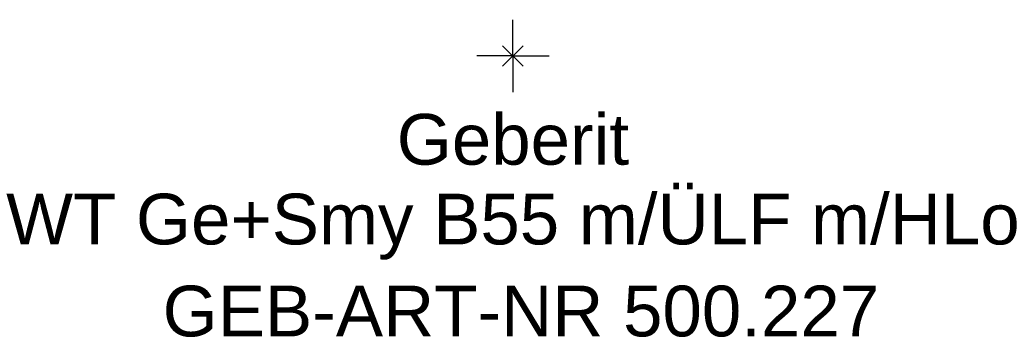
# Model space of a CAD drawing. Header units: millimetres. Extents: x -275 to 275, y -19 to 850.
# Tile 1 of 2: x -34 to 34, y -19 to 2. Entities that reach past the tile are written whole.
import ezdxf
from ezdxf.enums import TextEntityAlignment as Align

# ---------------------------------------------------------------- set-up
doc = ezdxf.new("R2010")
doc.units = ezdxf.units.MM
doc.layers.get('0').update_dxf_attribs({"linetype": 'CONTINUOUS'})
for name, color, linetype, lineweight in [('Arbeitspunkt(DIN)', 7, 'CONTINUOUS', 25), ('GEB-ART-NR', 1, 'CONTINUOUS', 18), ('GEB-BEZUG', 2, 'CONTINUOUS', 25), ('GEB-TEXT', 5, 'CONTINUOUS', 18)]:
    doc.layers.add(name, color=color, linetype=linetype, lineweight=lineweight)
doc.styles.get("Standard").update_dxf_attribs({"font": 'arial.ttf'})

# ---------------------------------------------------------------- blocks, each defined once
blk = doc.blocks.new('Einfügepunkt')
at = {"layer": 'GEB-BEZUG'}
for p, q in [((-0.707, -0.707), (0.707, 0.707)), ((-0.707, 0.707), (0.707, -0.707))]:
    blk.add_line(p, q, dxfattribs=at)

msp = doc.modelspace()

# ---------------------------------------------------------------- linework, layer by layer
at = {"layer": 'Arbeitspunkt(DIN)', "ltscale": 25}
for q in [(0, 2.5), (-2.5, 0), (0, -2.5), (2.5, 0)]:
    msp.add_line((0, 0), q, dxfattribs=at)

# ---------------------------------------------------------------- block references
at = {"ltscale": 25}
msp.add_blockref('Einfügepunkt', (0, 0), dxfattribs=at)

# ---------------------------------------------------------------- texts
at = {"layer": 'GEB-ART-NR'}
msp.add_text('GEB-ART-NR 500.227', height=3.5, dxfattribs=at).set_placement((0.552, -19.343), align=Align.CENTER)
at = {"layer": 'GEB-TEXT'}
for s, p in [('Geberit', (0, -7.5)), ('WT Ge+Smy B55 m/ÜLF m/HLo', (0, -13))]:
    msp.add_text(s, height=3.5, dxfattribs=at).set_placement(p, align=Align.CENTER)

doc.saveas('drawing.dxf')
